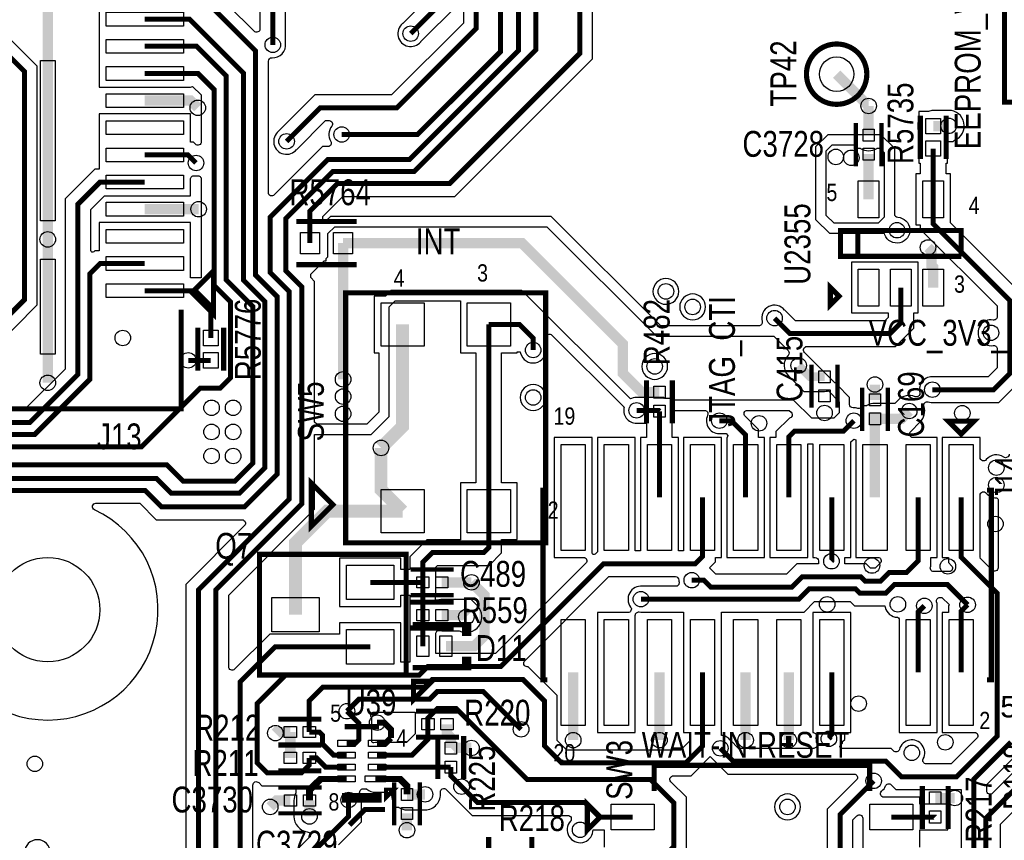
# Model space of a CAD drawing. Extents: x -394 to 5394, y -1015 to 7151.
# Tile 32 of 80: x 367 to 1509, y 3978 to 4930. Entities that reach past the tile are written whole.
import ezdxf

# ---------------------------------------------------------------- set-up
doc = ezdxf.new("R2010")
doc.units = 0
for name, color, linetype in [('BG_SILKSCREEN_TOP', 3, 'CONTINUOUS'), ('ET_TOP', 132, 'CONTINUOUS'), ('PG_SILKSCREEN_TOP', 7, 'CONTINUOUS'), ('PIN_TOP', 132, 'CONTINUOUS'), ('RD_SILKSCREEN_TOP', 254, 'CONTINUOUS'), ('VC_TOP', 132, 'CONTINUOUS')]:
    doc.layers.add(name, color=color, linetype=linetype)

msp = doc.modelspace()

# ---------------------------------------------------------------- linework, layer by layer
at = {"layer": 'ET_TOP'}
for points, const_width in [([(650, 3090), (650, 3144), (523, 3271), (481, 3271), (398, 3354), (398, 3714), (595, 3911), (595, 4269), (694.6, 4368.6), (694.6, 4620.4), (676, 4639), (676, 4699.5162), (730.4838, 4754), (825.0324, 4754), (966, 4894.9676), (966, 5329), (702.79, 5592.21), (512.59, 5592.21)], 5.8), ([(512.59, 5560.72), (658.28, 5560.72), (718, 5501), (752, 5501), (946, 5307), (946, 4894.4838), (819.5162, 4768), (724.9676, 4768), (658, 4701.0324), (658, 4637), (680, 4615), (680, 4374), (575, 4269), (575, 3913), (377, 3715), (377, 3344), (480, 3241), (519, 3241), (533.5, 3226.5)], 5.8), ([(741, 4797), (829, 4797), (925, 4893), (925, 5273), (901, 5297), (812, 5297), (674.27, 5434.73), (512.59, 5434.73)], 5.8), ([(677, 4789), (716, 4828), (805, 4828), (897, 4920), (897, 5183), (676.76, 5403.24), (512.59, 5403.24)], 5.8), ([(1017, 5334), (1017, 4891), (866, 4740), (736, 4740), (704, 4708), (704, 4671)], 5.8), ([(661, 4901), (661, 4995), (599.22, 5056.78), (512.59, 5056.78)], 5.8), ([(399.99, 4789.85), (399.99, 5039.85)], 12), ([(256, 4349), (291.2, 4384.2), (512.8, 4384.2), (532, 4365), (627.9999, 4365), (666, 4403.0001), (666, 4609), (641, 4634), (641, 4894), (572.71, 4962.29), (512.59, 4962.29)], 5.8), ([(821, 4914), (869, 4962)], 5.8), ([(374.9974, 3772.0026), (238.1, 3908.9), (238.1, 4356.4145), (279.6855, 4398), (526, 4398), (543, 4381), (622.5161, 4381), (651.8, 4410.2839), (651.8, 4603.2), (627, 4628), (627, 4868.29), (564.49, 4930.8), (512.59, 4930.8)], 5.8), ([(111, 2955), (111, 3056), (59.1018, 3107.8982), (59.1018, 3260.1018), (107.7, 3308.7), (107.7, 3373.2999), (93.1449, 3387.855), (93.1449, 4377.5383), (277.6066, 4562), (329.5853, 4562), (373, 4605.4147), (373, 4870), (343.7, 4899.3), (286.99, 4899.3)], 5.8), ([(512.59, 4899.3), (572.7, 4899.3), (607, 4865), (607, 4628.4838), (638, 4597.4838), (638, 4416.0001), (616.9999, 4395), (557.0001, 4395), (538.0001, 4414), (232, 4414), (221, 4403)], 5.8), ([(219, 3912), (203.1, 3927.9), (203.1, 4410.4145), (227.3855, 4434.7), (508.6999, 4434.7), (576.8999, 4502.9), (600.1829, 4502.9), (612, 4514.7171), (612, 4603), (593, 4622), (593, 4849), (574.19, 4867.81), (512.59, 4867.81)], 5.8), ([(1352.1137, 4830.1137), (1351.8863, 4830.1137), (1315, 4867)], 12), ([(512.59, 4836.31), (565.69, 4836.31), (574, 4828)], 12), ([(1352.1137, 4796.2431), (1352.1137, 4830.1137)], 12), ([(1427.0152, 4806.7191), (1442.7191, 4806.7191), (1443, 4807), (1445, 4807)], 12), ([(399.99, 4675.2997), (399.99, 4789.85)], 12), ([(572, 4764), (562.68, 4773.32), (512.59, 4773.32)], 5.8), ([(1352.1137, 4721.8337), (1352.1137, 4774.1959)], 12), ([(1426.9167, 4721.8337), (1426.9167, 4759.8864), (1427.0152, 4759.9849), (1427.0152, 4780.7349)], 5.8), ([(512.59, 4741.82), (460.69, 4741.82), (435, 4716.13), (435, 4518.7055), (379.2945, 4463), (216.6531, 4463), (175.5, 4421.8469), (175.5, 3871.5), (307, 3740), (307, 3175), (335, 3147), (335, 3112), (291.67, 3068.67), (291.67, 2956.9831), (404.6531, 2844)], 5.8), ([(1426.9167, 4721.8337), (1426.9167, 4693.4337), (1516, 4604.3504), (1516, 4520), (1497, 4501), (1426, 4501)], 5.8), ([(512.59, 4710.33), (575, 4710.33)], 12), ([(399.99, 4597.33), (399.99, 4675.2997)], 12), ([(742.5826, 4671), (742.5826, 4513)], 12), ([(1109.45, 4497.98), (1088.95, 4497.98), (1067, 4519.93), (1067, 4554), (950, 4671), (742.5826, 4671)], 12), ([(1421, 4666), (1425, 4662), (1425, 4645), (1426.9167, 4643.0833), (1426.9167, 4619.4717)], 12), ([(512.59, 4647.33), (460.69, 4647.33), (448.8, 4635.44), (448.8, 4512.9893), (384.8107, 4449), (222.1693, 4449), (189.3, 4416.1307), (189.3, 3877.2163), (330, 3736.5163), (330, 3195), (359.9, 3165.1), (359.9, 3067.9), (336, 3044), (336, 2951.6855), (404.6855, 2883), (453, 2883), (542, 2794), (825, 2794), (975.7, 2944.7), (1321.3, 2944.7), (1382.38, 2883.62), (1501.38, 2883.62), (1524, 2861)], 5.8), ([(589, 4561), (589, 4598), (571.16, 4615.84), (512.59, 4615.84)], 5.8), ([(1243, 4584), (1261, 4566), (1377, 4566), (1389.5152, 4578.5152), (1389.5152, 4619.4717)], 5.8), ([(399.99, 4597.33), (399.99, 4509.01)], 12), ([(786.54, 4433.4266), (811.54, 4458.4266), (811.54, 4576.62)], 15), ([(963, 4547), (963, 4560.9), (947.28, 4576.62), (911.54, 4576.62)], 5.8), ([(911.54, 4360.08), (911.54, 4576.62)], 5.8), ([(589, 4535.0158), (563, 4535.0158)], 5.8), ([(1301, 4516.0436), (1283.9564, 4516.0436), (1271, 4529)], 10), ([(1359.45, 4489.2036), (1359.45, 4507)], 12), ([(1083, 4477), (1108.39, 4477), (1109.45, 4475.94)], 5.8), ([(1109.45, 4375.94), (1109.45, 4475.94)], 5.8), ([(1399.15, 4476.24), (1390.07, 4467.16), (1359.45, 4467.16), (1359.45, 4467.1564)], 12), ([(1179, 4465), (1192.9, 4465), (1209.45, 4448.45), (1209.45, 4375.94)], 5.8), ([(1335, 4465), (1323, 4453), (1266.25, 4453), (1259.45, 4446.2), (1259.45, 4375.94)], 5.8), ([(1359.45, 4375.94), (1359.45, 4467.1564)], 12), ([(786.54, 4433.4266), (786.54, 4385.08), (811.54, 4360.08)], 15), ([(703.39, 4073.86), (703.39, 4065.7829), (694.0671, 4056.46), (654.54, 4056.46), (643, 4068), (643, 4137.0001), (675.9999, 4170), (831, 4170), (841, 4180), (925.555, 4180), (1044.555, 4299), (1150.91, 4299), (1159.45, 4307.54), (1159.45, 4375.94)], 5.8), ([(1409.45, 4375.94), (1409.45, 4302.45), (1396, 4289), (1376, 4289), (1366, 4279), (1348, 4279), (1343, 4284), (1275, 4284), (1263, 4272), (1168.9, 4272), (1160.9, 4280), (1147, 4280)], 5.8), ([(1459.45, 4375.94), (1459.45, 4306.55), (1501, 4265), (1501, 4099), (1454, 4052), (1390, 4052), (1372, 4070), (1195, 4070), (1180, 4085)], 5.8), ([(1309.45, 4375.94), (1309.45, 4302.45), (1309, 4302)], 5.8), ([(811.54, 4360.08), (724.08, 4360.08), (687.34, 4323.34), (687.34, 4240.06)], 15), ([(911.54, 4360.08), (911.54, 4317.8), (905.74, 4312), (846, 4312), (834.96, 4300.96), (834.96, 4277.46)], 5.8), ([(857.0072, 4277.46), (891.46, 4277.46)], 12), ([(861.7436, 4203.46), (894.54, 4203.46), (906.54, 4215.46), (906.54, 4262.38), (891.46, 4277.46)], 12), ([(773.96, 4277.46), (834.96, 4277.46)], 5.8), ([(834.9636, 4239.46), (834.9636, 4253.86), (834.96, 4253.8636), (834.96, 4277.46)], 5.8), ([(1088, 4258), (1271, 4258), (1283, 4270), (1337, 4270), (1342, 4265), (1372, 4265), (1382, 4275), (1443.37, 4275), (1466.89, 4251.48)], 5.8), ([(1416.725, 4250.275), (1409.45, 4243), (1409.45, 4172.98)], 5.8), ([(1459.45, 4172.98), (1459.45, 4244.04), (1466.89, 4251.48)], 5.8), ([(834.9636, 4203.46), (834.9636, 4239.46)], 5.8), ([(857.0036, 4239.46), (883.54, 4239.46), (885.54, 4237.46)], 12), ([(674, 3937), (647, 3937), (623, 3961), (623, 4162), (663.66, 4202.66), (773.96, 4202.66)], 5.8), ([(1159.45, 4172.98), (1159.45, 4087.45), (1140, 4068), (996, 4068), (976, 4088), (976, 4140.0001), (951.2001, 4164.8), (845.8, 4164.8), (837, 4156), (719, 4156), (703.39, 4140.39), (703.39, 4103.86)], 5.8), ([(1009.45, 4172.98), (1009.45, 4094.48)], 12), ([(1109.45, 4172.98), (1109.45, 4094.48)], 12), ([(1209.45, 4172.98), (1209.45, 4094.48)], 12), ([(1259.45, 4172.98), (1259.45, 4094.48)], 12), ([(1306, 4096), (1307, 4097), (1307, 4099), (1309.45, 4101.45), (1309.45, 4172.98)], 5.8), ([(949, 4107), (905, 4151), (852, 4151), (843, 4142), (761, 4142), (747, 4128)], 5.8), ([(747, 4128), (761, 4114), (761, 4095), (756.78, 4090.78), (746.62, 4090.78)], 5.8), ([(1078.3589, 3955.301), (1110.2589, 3955.301), (1126, 3971.0421), (1126, 4022.0001), (1099.0001, 4049), (955.955, 4049), (873.955, 4131), (852, 4131), (841, 4120), (841, 4113)], 5.8), ([(798.0001, 4097.0001), (798.0001, 4106.8995), (790.1096, 4114.79), (782.06, 4114.79)], 7), ([(782.06, 4077), (822.4, 4077), (841, 4095.6), (841, 4113)], 5.8), ([(863.04, 4113), (863.04, 4101.96), (867.43, 4097.57), (867.43, 4085.26)], 12), ([(681.35, 4103.86), (665.24, 4103.86), (663.99, 4102.61)], 12), ([(681.35, 4073.86), (681.35, 4103.86)], 12), ([(746.62, 4077), (731.7, 4077), (718.59, 4090.11), (718.59, 4100.36), (715.09, 4103.86), (703.39, 4103.86)], 5.8), ([(782.06, 4090.78), (791.78, 4090.78), (798.0001, 4097.0001)], 7), ([(867.43, 4085.26), (867.57, 4085.4), (891.4, 4085.4)], 12), ([(1517.16, 4092.16), (1474.2, 4049.2), (1474.2, 3920.5153), (1458, 3904.3153), (1458, 3827), (1490, 3795), (1490, 3598), (1507, 3581), (1507, 3435), (1653, 3289)], 5.8), ([(1488, 3909), (1488, 4004), (1567.5283, 4083.5283), (1611.4848, 4083.5283)], 5.8), ([(746.62, 4063.22), (722.25, 4063.22), (711.61, 4073.86), (703.39, 4073.86)], 5.8), ([(782.06, 4063.22), (867.43, 4063.22)], 5.8), ([(867.43, 4063.22), (867.43, 4053.0506), (880, 4040.4806)], 5.8), ([(1078.3589, 4005.301), (1039.6989, 4005.301), (1022.9999, 4022), (898.4806, 4022), (880, 4040.4806)], 5.8), ([(900, 3229), (947, 3229), (968, 3208), (1002, 3208), (1067, 3273), (1067, 3438), (1094, 3465), (1094, 3555), (1140, 3601), (1198, 3601), (1249, 3652), (1298, 3652), (1338, 3692), (1338, 3833), (1319, 3852), (1319, 4008.2), (1358, 4047.2)], 5.8), ([(816.64, 4031.5678), (837.5678, 4031.5678)], 12), ([(1429.3589, 4027.321), (1452, 4027.321)], 12), ([(618, 3808), (618, 3850.6847), (694.1, 3926.7847), (694.1, 3951.1), (749, 4006), (749, 4025)], 5.8), ([(658, 4017), (665.56, 4024.56), (681.5022, 4024.56)], 12), ([(703.5494, 4024.56), (703.5494, 4006)], 12), ([(816.64, 4009.5206), (816.64, 3990)], 12), ([(1378.3589, 4005.301), (1429.3389, 4005.301), (1429.3589, 4005.281)], 5.8)]:
    msp.add_lwpolyline(points, dxfattribs=dict(at, const_width=const_width))
for points, format in [([(1530.9002, 4610.5223), (1446.9169, 4694.5056), (1446.9169, 4751.3339), (1441.9154, 4751.3339), (1441.9154, 4763.7347), (1443.5154, 4763.7347), (1443.5154, 4788.7189), (1450.175, 4788.7189), (1451.7753, 4790.3192), (1452.1269, 4790.4708, 0.814678), (1445, 4825.0002), (1435.5441, 4825.0002), (1435.2632, 4824.7193), (1427.0152, 4824.7193, 0.079556), (1421.3947, 4823.8193), (1421.0904, 4823.7193), (1410.515, 4823.7193), (1410.515, 4813.9237), (1410.365, 4813.5586, 0.197386), (1410.365, 4799.8796), (1410.515, 4799.5145), (1410.515, 4763.7347), (1412.0165, 4763.7347), (1412.0165, 4751.3339), (1406.9165, 4751.3339), (1406.9165, 4692.3335), (1412.0165, 4692.3335), (1412.0165, 4687.2618), (1501.0998, 4598.1785), (1501.0998, 4585.7456, -0.463069), (1496.4472, 4581.7992, 1.17894), (1496.4472, 4552.2008, -0.463069), (1501.0998, 4548.2544), (1501.0998, 4526.1719), (1490.8281, 4515.9002), (1427.7326, 4515.9002), (1427.6246, 4515.912, 0.518634), (1411.4102, 4497.5152, -0.611565), (1405.9979, 4492.8867, 0.302683), (1386.4219, 4488.9681), (1382.6141, 4485.1602), (1359.45, 4485.1602, 0.139685), (1349.9626, 4482.457), (1349.4783, 4482.1566), (1344.85, 4482.1566, -0.442215), (1339.6972, 4479.2458, 0.093053), (1334.2107, 4479.9794, -0.429722), (1330.0002, 4483.9739), (1330.0002, 4491.9706), (1315.5002, 4506.4706), (1315.5002, 4508.9966), (1312.9742, 4508.9966), (1277.6995, 4544.2714, -0.668177), (1280.5279, 4551.0998), (1383.1719, 4551.0998), (1404.4154, 4572.3433), (1404.4154, 4589.9715), (1409.5154, 4589.9715), (1409.5154, 4648.9719), (1332.1135, 4648.9719), (1332.1135, 4589.9715), (1374.615, 4589.9715), (1374.615, 4584.6871), (1370.8281, 4580.9002), (1267.1719, 4580.9002), (1254.7612, 4593.3109), (1254.6931, 4593.3956, 0.813214), (1228.5285, 4580.0528, -0.494545), (1224.6694, 4575.0002), (1110.9706, 4575.0002), (983.9706, 4702.0002), (728.0294, 4702.0002), (722.3144, 4696.2853, -0.668183), (718.9002, 4697.6995), (718.9002, 4701.8281), (742.1719, 4725.0998), (872.1719, 4725.0998), (1031.9002, 4884.8281), (1031.9002, 5332.2674)], "xyb"), ([(882.0998, 4944.3709), (882.0998, 4926.1719), (798.8281, 4842.9002), (709.8281, 4842.9002), (667.6867, 4800.7587, 1.118809), (688.6931, 4779.6044), (688.7612, 4779.6891), (722.1719, 4813.0998), (726.3507, 4813.0998, -0.634347), (729.4347, 4806.5525, 0.323312), (728.2945, 4789.0264, -0.589692), (724.9065, 4782.9002), (718.7957, 4782.9002), (662.7286, 4726.8331, -0.668175), (655.9002, 4729.6615), (655.9002, 4882.0317, -0.431276), (660.1317, 4886.025, 0.463846), (675.912, 4902.6246), (675.9002, 4902.7326), (675.9002, 5001.1719)], "xyb"), ([(459.5898, 4978.2902), (459.5898, 4851.8098), (565.5902, 4851.8098), (565.5902, 4851.8457), (568.0594, 4852.8685), (578.0998, 4842.8281), (578.0998, 4788.6291, -0.668175), (571.2714, 4785.8007), (568.8519, 4788.2202), (565.5902, 4788.2202), (565.5902, 4820.8102), (459.5898, 4820.8102), (459.5898, 4756.7202), (454.5181, 4756.7202), (420.0998, 4722.3019), (420.0998, 4524.8774), (373.1226, 4477.9002), (319.1485, 4477.9002, -0.743404)], "xyb"), ([(646.0998, 4967.4474), (646.0998, 4919.6291, -0.668175), (639.2714, 4916.8007), (578.8819, 4977.1902)], "xyb"), ([(854.0998, 4968.1719), (811.6891, 4925.7612), (811.6044, 4925.6931, 1.114862), (832.6931, 4904.6044), (832.7612, 4904.6891), (875.2714, 4947.1993, -0.668175)], "xyb"), ([(1515.0998, 4426.0847, -0.605535), (1508.8178, 4422.7995, 0.393894), (1488.568, 4419.877, -0.708106), (1481.4502, 4422.3828), (1481.4502, 4445.4402), (1437.4498, 4445.4402), (1437.4498, 4306.4398), (1444.5498, 4306.4398), (1444.5498, 4300.3781), (1448.1993, 4296.7286, -0.668175), (1445.3709, 4289.9002), (1427.6291, 4289.9002, -0.60647), (1424.3502, 4296.1912), (1424.3502, 4306.4398), (1431.4502, 4306.4398), (1431.4502, 4445.4402), (1403.4632, 4445.4402, -0.668178), (1400.6347, 4452.2686), (1411.8781, 4463.5119, 0.280723), (1416.2959, 4481.7194, -0.611571), (1421.3469, 4486.7398, 0.10638), (1427.6246, 4486.088), (1427.7326, 4486.0998), (1503.1719, 4486.0998), (1530.9002, 4513.8281)], "xyb"), ([(253.0002, 3915.0719), (253.0002, 4330.0261, -0.398872), (256.7896, 4334.0206, 0.213469), (267.6931, 4339.6044), (267.7612, 4339.6891), (297.3719, 4369.2998), (344.1333, 4369.2998, -0.802235), (345.8269, 4361.676, 4.50161), (454.1731, 4361.676, -0.802235), (455.8667, 4369.2998), (506.6281, 4369.2998), (525.8281, 4350.0998), (625.3709, 4350.0998, -0.668175), (628.1993, 4343.2714), (560.0998, 4275.1719), (560.0998, 3919.1719)], "xyb"), ([(1561.3564, 4098.4285), (1495.9286, 4033.0007, -0.668175), (1489.1002, 4035.8291), (1489.1002, 4043.0281), (1532.0602, 4085.9881)], "xyb"), ([(1140.9002, 3964.8702), (1140.9002, 4028.172), (1122.8008, 4046.2714, -0.668175), (1125.6292, 4053.0998), (1146.1719, 4053.0998), (1168.3857, 4075.3136), (1169.798, 4074.0034, 0.017765), (1170.6044, 4073.3069), (1170.6891, 4073.2388), (1188.8281, 4055.0998), (1335.1709, 4055.0998, -0.668175), (1337.9993, 4048.2714), (1304.0998, 4014.3719), (1304.0998, 3879.4402)], "xyb"), ([(746.62, 4049.44, 7, 7, 0), (716.44, 4049.44, 8, 8, 0), (703.5494, 4036.5494, 8, 8, 0), (703.5494, 4024.56, 8, 8, 0)], "xyseb"), ([(780.09, 4049.44, 7, 7, 0), (808.64, 4049.44, 8, 8, 0), (816.64, 4041.44, 8, 8, 0), (816.64, 4031.5678, 8, 8, 0)], "xyseb"), ([(1411.3591, 3970.2012), (1411.3591, 3990.4008), (1416.8587, 3990.4008), (1416.8587, 3990.2808), (1443.8591, 3990.2808), (1443.8591, 4001.8447), (1443.9064, 4002.0584, 0.109435), (1443.9064, 4008.5036), (1443.8591, 4008.7173), (1443.8591, 4020.2812), (1411.3591, 4020.2812), (1411.3591, 4028.3012), (1369.8301, 4028.3012, -0.668175), (1367.0017, 4035.1296), (1367.3109, 4035.4388), (1367.3956, 4035.5069, 0.123802), (1371.809, 4041.3419, -0.531778), (1378.3198, 4042.6082), (1383.8281, 4037.0998), (1459.2998, 4037.0998), (1459.2998, 3926.6872)], "xyb"), ([(737.2182, 3973.1461), (763.9002, 3999.8281), (763.9002, 4023.2674), (763.912, 4023.3754, 0.150724), (762.2361, 4032.0578, -0.566161), (765.7657, 4037.9398), (769.6728, 4037.9398), (770.227, 4037.4827, 0.174158), (780.09, 4033.9398), (794.7001, 4033.9398, -0.392685), (798.6892, 4030.2358, 0.132397), (801.7898, 4021.3953), (802.1398, 4020.8844), (802.1398, 4016.5676), (806.6738, 4016.5676), (807.1578, 4016.2676, 0.139599), (816.64, 4013.5676), (837.5678, 4013.5676, 0.452024), (855.4222, 4033.8538, -0.715255), (862.2183, 4037.1903), (868.2388, 4031.1697), (868.3069, 4031.085, 0.054312), (870.6044, 4028.7875), (870.6891, 4028.7194), (892.3087, 4007.0998), (1003.2785, 4007.0998, -0.646557), (1006.2724, 4000.4472, 1.356947), (1032.3854, 3988.6478), (1032.6035, 3990.4008), (1045.3587, 3990.4008), (1045.3587, 3970.2012)], "xyb"), ([(1333.9002, 3858.1719), (1333.9002, 4002.0281), (1338.5303, 4006.6582, -0.668175), (1345.3587, 4003.8298), (1345.3587, 3932.3008)], "xyb")]:
    msp.add_lwpolyline(points, format=format, dxfattribs=at)
for points in [[(335.7572, 4547.0998), (387.9002, 4599.2428), (387.9002, 4876.1719), (349.8719, 4914.2002)], [(1522, 3720), (1509, 3720), (1505, 3724), (1505, 3997), (1576, 4068)]]:
    msp.add_lwpolyline(points, dxfattribs=at)
for points in [[(1365.9706, 4797.0002), (1382.0002, 4780.9706), (1382.0002, 4704.9739, 0.398872), (1385.7896, 4700.9794, -1.84782), (1370.9652, 4680.7057), (1370.477, 4681.9998), (1307.0294, 4681.9998), (1290.9998, 4698.0294), (1290.9998, 4782.9706), (1305.0294, 4797.0002)], [(1362.0799, 4781.2429), (1364.7571, 4781.2429), (1370, 4776), (1370, 4701), (1363, 4694), (1312, 4694), (1303, 4703), (1303, 4778), (1310, 4785), (1337.6135, 4785), (1337.6135, 4781.2429), (1342.1475, 4781.2429), (1342.6315, 4780.9429, 0.284747), (1361.5959, 4780.9429)], [(449.9002, 4662.4407), (449.9002, 4709.9581), (465.7619, 4725.8198), (565.5902, 4725.8198), (565.5902, 4745.1532, -0.451973), (570.0975, 4749.1209, 0.059548), (573.6577, 4749.0917, -0.447037), (578.0998, 4745.1162), (578.0998, 4630.7402), (565.5902, 4630.7402), (565.5902, 4694.8302), (459.5898, 4694.8302), (459.5898, 4662.2302), (454.5181, 4662.2302), (453.3144, 4661.0265, -0.668179)], [(1075.781, 4490.219), (950, 4616), (798, 4616), (791.6202, 4609.6202), (778.5398, 4609.6202), (778.5398, 4543.6198), (784, 4543.6198), (784, 4475), (770, 4461), (712, 4461), (709.5002, 4463.4998), (709.5002, 4626.5719), (705, 4631.0721), (705, 4635), (720.4998, 4650.4998), (723.0002, 4650.4998), (723.0002, 4653.0002), (725, 4655), (725, 4682), (733, 4690), (979, 4690), (1106, 4563), (1242, 4563), (1258.6543, 4546.3457, -0.407749), (1258.7161, 4540.7521, 0.407749), (1258.979, 4516.979), (1276.9147, 4499.0434), (1301, 4499.0434, 0.049759), (1304.3586, 4499.3785), (1305.4097, 4499.5903), (1318, 4487), (1318, 4474), (1311.9002, 4467.9002), (1286.0998, 4467.9002), (1265, 4489), (1123.9502, 4489), (1123.9502, 4490.9402), (1115.5219, 4490.9402), (1114.5619, 4491.9002), (1084.7326, 4491.9002), (1084.6246, 4491.912, 0.130205), (1077.0292, 4490.7606)], [(1132.0002, 4615, 1), (1101.9998, 4615, 1)], [(609.9002, 4179.6291), (609.9002, 4262.8281), (709.5002, 4362.4281), (709.5002, 4448.9998), (774.9706, 4448.9998), (796.0002, 4470.0294), (796.0002, 4597.0294), (802.9706, 4603.9998), (878.5398, 4603.9998), (878.5398, 4543.6198), (896.6398, 4543.6198), (896.6398, 4393.0802), (878.5398, 4393.0802), (878.5398, 4326.9002), (839.8281, 4326.9002), (820.0598, 4307.1319), (820.0598, 4292.3602), (809.4602, 4292.3602), (809.4602, 4305.4602), (738.4598, 4305.4602), (738.4598, 4249.4598), (809.4602, 4249.4598), (809.4602, 4262.5598), (820.0598, 4262.5598), (820.0598, 4253.9602), (819.9634, 4253.9602), (819.9634, 4184.9002), (809.4602, 4184.9002), (809.4602, 4230.6602), (738.4598, 4230.6602), (738.4598, 4217.5602), (657.4881, 4217.5602), (616.7286, 4176.8007, -0.668175)], [(1163.0002, 4597, 1), (1132.9998, 4597, 1)], [(1068.4066, 4480.6225), (1068.2264, 4479.5977, 0.499619), (1084.6246, 4462.088), (1084.7326, 4462.0998), (1094.5498, 4462.0998), (1094.5498, 4445.4402), (1087.4498, 4445.4402), (1087.4498, 4313.9002), (1081.4502, 4313.9002), (1081.4502, 4445.4402), (1037.4498, 4445.4402), (1037.4498, 4312.9669), (1034.8644, 4310.3815, -0.668179), (1031.4502, 4311.7957), (1031.4502, 4445.4402), (987.4498, 4445.4402), (987.4498, 4306.4398), (1021.2659, 4306.4398, -0.668175), (1024.0943, 4299.6114), (919.3831, 4194.9002), (849.9638, 4194.9002), (849.9638, 4217.6709, -0.455417), (854.5165, 4221.6325, 0.034668), (857.0036, 4221.4598), (877.2937, 4221.4598, 0.856094), (898.2681, 4250.1881), (890.9959, 4257.4602), (857.0033, 4257.4602, 0.065063), (852.3778, 4256.8557), (852.1252, 4256.7885), (849.8638, 4256.7885), (849.8638, 4260.0319), (849.8602, 4260.0355), (849.8602, 4262.9598), (849.9602, 4262.9598), (849.9602, 4291.9602), (849.8603, 4292.2014), (849.8603, 4294.7883), (852.1719, 4297.0998), (911.9119, 4297.0998), (926.4402, 4311.6281), (926.4402, 4327.0798), (944.5402, 4327.0798), (944.5402, 4393.0802), (926.4402, 4393.0802), (926.4402, 4543.6198), (944.5402, 4543.6198), (944.5402, 4544.7477), (948.0892, 4544.7477), (948.4766, 4543.248, 0.930343), (977.912, 4548.6246), (977.9002, 4548.7326), (977.9002, 4561.4721, -0.668177), (984.7286, 4564.3005)], [(1119.0002, 4528, 1), (1088.9998, 4528, 1)], [(978.0002, 4492, 1), (947.9998, 4492, 1)], [(1260.1331, 4467.9552), (1244.5498, 4452.3719), (1244.5498, 4445.4402), (1237.4498, 4445.4402), (1237.4498, 4306.4398), (1281.4502, 4306.4398), (1281.4502, 4438.0998), (1287.4498, 4438.0998), (1287.4498, 4306.4398), (1290.0049, 4306.4398, -0.42101), (1294.0038, 4302.3472, 0.021975), (1294.0312, 4301.0296), (1294.0354, 4300.965), (1294.0354, 4298.9002), (1268.8281, 4298.9002), (1256.8281, 4286.9002), (1175.0719, 4286.9002), (1167.4771, 4294.495), (1174.3502, 4301.3681), (1174.3502, 4306.4398), (1181.4502, 4306.4398), (1181.4502, 4445.4402), (1137.4498, 4445.4402), (1137.4498, 4313.9002), (1131.4502, 4313.9002), (1131.4502, 4445.4402), (1124.3502, 4445.4402), (1124.3502, 4476.9998), (1161.766, 4476.9998, -0.548048), (1165.3942, 4471.3157, 0.583873), (1180.6246, 4450.088), (1180.7326, 4450.0998), (1186.7281, 4450.0998), (1188.9185, 4447.9094), (1187.8957, 4445.4402), (1187.4498, 4445.4402), (1187.4498, 4306.4398), (1231.4502, 4306.4398), (1231.4502, 4445.4402), (1224.3502, 4445.4402), (1224.3502, 4454.6219), (1208.8007, 4470.1714, -0.668175), (1211.6291, 4476.9998), (1260.0294, 4476.9998), (1262.3005, 4474.7286, -0.609732)], [(1354.1719, 4293.9002), (1349.1719, 4298.9002), (1324.3502, 4298.9002), (1324.3502, 4306.4398), (1331.4502, 4306.4398), (1331.4502, 4440.3781), (1334.0356, 4442.9635, -0.668179), (1337.4498, 4441.5493), (1337.4498, 4306.4398), (1362.7109, 4306.4398, -0.668175), (1365.5393, 4299.6114), (1359.8281, 4293.9002)], [(1502.2598, 4294.4691, -0.668175), (1495.4314, 4291.6407), (1481.2106, 4305.8614), (1481.4502, 4306.4398), (1481.4502, 4378.5772, -0.708106), (1488.568, 4381.083, 0.22724), (1500.2598, 4375.4798, -0.414214), (1502.2598, 4373.4798)], [(1002.1719, 4082.9002), (990.9002, 4094.1719), (990.9002, 4146.172), (957.372, 4179.7002), (955.9841, 4179.7002, -0.668175), (953.1557, 4186.5286), (1050.7269, 4284.0998), (1128.0001, 4284.0998, -0.41575), (1132, 4280.0788, 0.042308), (1132.2008, 4277.5528, -0.463069), (1128.2544, 4272.9002), (1089.7326, 4272.9002), (1089.6246, 4272.912, 0.659003), (1076.0713, 4248.9054, -0.620771), (1072.8903, 4242.4802), (1037.4498, 4242.4802), (1037.4498, 4103.4798), (1081.4502, 4103.4798), (1081.4502, 4239.1717, -0.45421), (1085.987, 4243.1355, 0.060856), (1089.6246, 4243.088), (1089.7326, 4243.0998), (1137.4498, 4243.0998), (1137.4498, 4103.4798), (1144.5498, 4103.4798), (1144.5498, 4093.6219), (1133.8281, 4082.9002)], [(1418.9996, 4066.9002, -0.565212), (1415.4646, 4072.7721, 1.115497), (1387.7469, 4083.7759, -0.575003), (1381.0622, 4082.0099), (1378.1719, 4084.9002), (1320.8007, 4084.9002, -0.668179), (1319.3865, 4088.3144), (1321.9002, 4090.8281), (1321.9002, 4092.8281), (1324.3502, 4095.2781), (1324.3502, 4103.4798), (1331.4502, 4103.4798), (1331.4502, 4242.4802), (1287.4498, 4242.4802), (1287.4498, 4103.4777, -0.459475), (1291.2535, 4098.7472, 0.142744), (1292.0864, 4090.3949, -0.531391), (1288.3761, 4084.9002), (1201.1719, 4084.9002), (1191.7612, 4094.3109), (1191.6931, 4094.3956, 0.174114), (1183.0443, 4099.688), (1181.4502, 4100.0184), (1181.4502, 4243.0998), (1277.1719, 4243.0998), (1289.1719, 4255.0998), (1330.8281, 4255.0998), (1335.8281, 4250.0998), (1371.0366, 4250.0998), (1371.3999, 4248.5586, 0.33888), (1385.5145, 4237.0077, -0.404772), (1387.4498, 4235.0087), (1387.4498, 4103.4798), (1431.4502, 4103.4798), (1431.4502, 4247.4102), (1431.4826, 4247.5879, 0.123545), (1431.0029, 4254.8735, -0.508716), (1434.8103, 4260.0998), (1437.1981, 4260.0998), (1445.8179, 4251.48), (1444.5498, 4250.2119), (1444.5498, 4242.4802), (1437.4498, 4242.4802), (1437.4498, 4103.4798), (1474.7509, 4103.4798, -0.668175), (1477.5793, 4096.6514), (1447.8281, 4066.9002)], [(825.9998, 4127.0998), (825.9998, 4101.6719), (816.2281, 4091.9002), (782.06, 4091.9002, 0.063478), (778.3221, 4091.4237, -0.521104), (775.8299, 4093.5539, 0.024306), (775.9002, 4095), (775.9002, 4120.1719), (775.8007, 4120.2714, -0.668175), (778.6291, 4127.0998)], [(672.2674, 3951.9002), (653.1719, 3951.9002), (637.9002, 3967.1719), (637.9002, 4042.3709, -0.668175), (644.7286, 4045.1993), (648.3681, 4041.5598), (687.5492, 4041.5598), (687.5492, 4032.819), (687.3492, 4032.4061, 0.113237), (685.5492, 4024.56), (685.5492, 4006, 0.373854), (701.0424, 3988.1752, -0.618782), (703.3137, 3981.3858), (679.1998, 3957.2719), (679.1998, 3955.9623, -0.432847), (674.9472, 3951.9703, 0.042953), (672.3754, 3951.912)], [(1273.0002, 4017, 1), (1242.9998, 4017, 1)], [(403.0002, 3964, 1), (372.9998, 3964, 1)]]:
    msp.add_lwpolyline(points, format="xyb", close=True, dxfattribs=at)
at = {"layer": 'PG_SILKSCREEN_TOP'}
for points, const_width in [([(1509.7003, 4954.5498), (1739.7003, 4954.5498), (1739.7003, 4834.5498), (1509.7003, 4834.5498), (1509.7003, 4954.5498)], 6), ([(1412.0152, 4768.727), (1412.0152, 4818.727)], 6), ([(1442.0152, 4768.727), (1442.0152, 4818.727)], 6), ([(1337.1137, 4810.2195), (1337.1137, 4760.2195)], 5), ([(1367.1137, 4810.2195), (1367.1137, 4760.2195)], 5), ([(688.2913, 4696), (758.2913, 4696)], 6), ([(1459.5152, 4655.6527), (1459.5152, 4685.6527), (1319.5152, 4685.6527), (1319.5152, 4655.6527), (1339.5152, 4655.6527), (1339.5152, 4685.6527)], 6), ([(1339.5152, 4685.6527), (1339.5152, 4655.6527), (1459.5152, 4655.6527)], 6), ([(688.2913, 4646), (758.2913, 4646)], 6), ([(567.29, 4613.75), (592.29, 4588.75), (592.29, 4638.75), (567.29, 4613.75)], 6), ([(1317.6527, 4609.4848), (1307.6527, 4619.4848), (1307.6527, 4599.4848), (1317.6527, 4609.4848)], 6), ([(745.54, 4323.35), (745.54, 4613.35), (977.54, 4613.35), (977.54, 4323.35), (745.54, 4323.35)], 6), ([(244.79, 4593.75), (244.79, 4478.75), (554.79, 4478.75), (554.79, 4593.75)], 6), ([(574, 4523.0079), (574, 4573.0079)], 6), ([(604, 4523.0079), (604, 4573.0079)], 6), ([(1286, 4530.02), (1286, 4480.02)], 5), ([(1316, 4530.02), (1316, 4480.02)], 5), ([(1094.45, 4511.96), (1094.45, 4461.96)], 6), ([(1124.45, 4511.96), (1124.45, 4461.96)], 6), ([(1344.45, 4453.18), (1344.45, 4503.18)], 5), ([(1374.45, 4453.18), (1374.45, 4503.18)], 5), ([(1459.45, 4449.46), (1474.45, 4464.46), (1444.45, 4464.46), (1459.45, 4449.46)], 6), ([(730.79, 4367.62), (705.79, 4392.62), (705.79, 4342.62), (730.79, 4367.62)], 6), ([(979.45, 4164.46), (974.45, 4164.46), (974.45, 4384.46), (979.45, 4384.46)], 6), ([(1489.45, 4384.46), (1494.45, 4384.46), (1494.45, 4164.46), (1489.45, 4164.46)], 6), ([(645.65, 4170.06), (645.65, 4310.06), (815.65, 4310.06), (815.65, 4170.06), (645.65, 4170.06)], 6), ([(870.9836, 4292.46), (820.9836, 4292.46)], 5), ([(870.9836, 4262.46), (820.9836, 4262.46)], 5), ([(870.9836, 4254.46), (820.9836, 4254.46)], 6), ([(870.9836, 4224.46), (820.9836, 4224.46)], 6), ([(823.3536, 4228.46), (888.3536, 4228.46), (888.3536, 4218.46), (883.3536, 4218.46), (883.3536, 4228.46), (878.3536, 4228.46)], 6), ([(823.3536, 4178.46), (888.3536, 4178.46), (888.3536, 4188.46), (883.3536, 4188.46), (883.3536, 4178.46), (878.3536, 4178.46)], 6), ([(824.1485, 4141.4511), (845.3617, 4162.6643), (824.1485, 4162.6643), (824.1485, 4141.4511)], 6), ([(877.02, 4128), (827.02, 4128)], 6), ([(667.37, 4118.86), (717.37, 4118.86)], 6), ([(784.34, 4110.11), (744.34, 4110.11)], 6), ([(877.02, 4098), (827.02, 4098)], 6), ([(852.43, 4099.24), (852.43, 4049.24)], 6), ([(882.43, 4099.24), (882.43, 4049.24)], 6), ([(1259.45, 4099.46), (1259.45, 4084.46)], 6), ([(667.37, 4088.86), (717.37, 4088.86)], 6), ([(667.37, 4088.86), (717.37, 4088.86)], 6), ([(1103.3589, 4035.301), (1103.3589, 4065.301), (1353.3589, 4065.301), (1353.3589, 4035.301)], 6), ([(667.37, 4058.86), (717.37, 4058.86)], 6), ([(801.64, 3995.5442), (801.64, 4045.5442)], 5), ([(831.64, 3995.5442), (831.64, 4045.5442)], 5), ([(1414.3589, 4041.301), (1414.3589, 3991.301)], 6), ([(1444.3589, 4041.301), (1444.3589, 3991.301)], 6), ([(667.5258, 4039.56), (717.5258, 4039.56)], 5), ([(784.34, 4030.11), (784.34, 4025.11), (744.34, 4025.11), (744.34, 4030.11), (784.34, 4030.11)], 6), ([(792.95, 4036.23), (792.95, 4029.16), (800.02, 4036.23), (792.95, 4036.23)], 6), ([(1025.8589, 4020.301), (1025.8589, 3990.301), (1040.8589, 4005.301), (1025.8589, 4020.301)], 6), ([(667.5258, 4009.56), (717.5258, 4009.56)], 5), ([(791, 4014), (768, 4014), (750, 3996)], 6), ([(911.46, 3912.1), (911.46, 3982.1)], 6), ([(961.46, 3912.1), (961.46, 3982.1)], 6)]:
    msp.add_lwpolyline(points, dxfattribs=dict(at, const_width=const_width))
at = {"layer": 'PG_SILKSCREEN_TOP', "const_width": 6}
msp.add_lwpolyline([(1350, 4867, 1), (1280, 4867, 1), (1350, 4867)], format="xyb", dxfattribs=at)
at = {"layer": 'PIN_TOP'}
for points in [[(557.59, 4922.8), (467.59, 4922.8), (467.59, 4938.8), (557.59, 4938.8)], [(557.59, 4891.3), (467.59, 4891.3), (467.59, 4907.3), (557.59, 4907.3)], [(408.49, 4882.85), (408.49, 4696.85), (391.49, 4696.85), (391.49, 4882.85)], [(557.59, 4859.81), (467.59, 4859.81), (467.59, 4875.81), (557.59, 4875.81)], [(557.59, 4828.31), (467.59, 4828.31), (467.59, 4844.31), (557.59, 4844.31)], [(557.59, 4796.81), (467.59, 4796.81), (467.59, 4812.81), (557.59, 4812.81)], [(1435.5152, 4797.7191), (1418.5152, 4797.7191), (1418.5152, 4815.7191), (1435.5152, 4815.7191)], [(1345.6137, 4803.2431), (1358.6137, 4803.2431), (1358.6137, 4789.2431), (1345.6137, 4789.2431)], [(1435.5152, 4771.7349), (1418.5152, 4771.7349), (1418.5152, 4789.7349), (1435.5152, 4789.7349)], [(557.59, 4765.32), (467.59, 4765.32), (467.59, 4781.32), (557.59, 4781.32)], [(1345.6137, 4781.1959), (1358.6137, 4781.1959), (1358.6137, 4767.1959), (1345.6137, 4767.1959)], [(557.59, 4733.82), (467.59, 4733.82), (467.59, 4749.82), (557.59, 4749.82)], [(1364.1137, 4700.3337), (1340.1137, 4700.3337), (1340.1137, 4743.3337), (1364.1137, 4743.3337)], [(1438.9167, 4700.3337), (1414.9167, 4700.3337), (1414.9167, 4743.3337), (1438.9167, 4743.3337)], [(557.59, 4702.33), (467.59, 4702.33), (467.59, 4718.33), (557.59, 4718.33)], [(557.59, 4670.83), (467.59, 4670.83), (467.59, 4686.83), (557.59, 4686.83)], [(693, 4658.5), (693, 4683.5), (715, 4683.5), (715, 4658.5)], [(731.5826, 4658.5), (731.5826, 4683.5), (753.5826, 4683.5), (753.5826, 4658.5)], [(408.49, 4652.33), (408.49, 4542.33), (391.49, 4542.33), (391.49, 4652.33)], [(557.59, 4639.33), (467.59, 4639.33), (467.59, 4655.33), (557.59, 4655.33)], [(1364.1137, 4597.9717), (1340.1137, 4597.9717), (1340.1137, 4640.9717), (1364.1137, 4640.9717)], [(1401.5152, 4597.9717), (1377.5152, 4597.9717), (1377.5152, 4640.9717), (1401.5152, 4640.9717)], [(1438.9167, 4597.9717), (1414.9167, 4597.9717), (1414.9167, 4640.9717), (1438.9167, 4640.9717)], [(557.59, 4607.84), (467.59, 4607.84), (467.59, 4623.84), (557.59, 4623.84)], [(786.54, 4551.62), (786.54, 4601.62), (836.54, 4601.62), (836.54, 4551.62)], [(886.54, 4551.62), (886.54, 4601.62), (936.54, 4601.62), (936.54, 4551.62)], [(597.5, 4552), (580.5, 4552), (580.5, 4570), (597.5, 4570)], [(597.5, 4526.0158), (580.5, 4526.0158), (580.5, 4544.0158), (597.5, 4544.0158)], [(1294.5, 4523.0436), (1307.5, 4523.0436), (1307.5, 4509.0436), (1294.5, 4509.0436)], [(1102.95, 4504.98), (1115.95, 4504.98), (1115.95, 4490.98), (1102.95, 4490.98)], [(1294.5, 4500.9964), (1307.5, 4500.9964), (1307.5, 4486.9964), (1294.5, 4486.9964)], [(1365.95, 4482.2036), (1352.95, 4482.2036), (1352.95, 4496.2036), (1365.95, 4496.2036)], [(1102.95, 4482.94), (1115.95, 4482.94), (1115.95, 4468.94), (1102.95, 4468.94)], [(1365.95, 4460.1564), (1352.95, 4460.1564), (1352.95, 4474.1564), (1365.95, 4474.1564)], [(1023.45, 4437.44), (1023.45, 4314.44), (995.45, 4314.44), (995.45, 4437.44)], [(1073.45, 4437.44), (1073.45, 4314.44), (1045.45, 4314.44), (1045.45, 4437.44)], [(1123.45, 4437.44), (1123.45, 4314.44), (1095.45, 4314.44), (1095.45, 4437.44)], [(1173.45, 4437.44), (1173.45, 4314.44), (1145.45, 4314.44), (1145.45, 4437.44)], [(1223.45, 4437.44), (1223.45, 4314.44), (1195.45, 4314.44), (1195.45, 4437.44)], [(1273.45, 4437.44), (1273.45, 4314.44), (1245.45, 4314.44), (1245.45, 4437.44)], [(1323.45, 4437.44), (1323.45, 4314.44), (1295.45, 4314.44), (1295.45, 4437.44)], [(1373.45, 4437.44), (1373.45, 4314.44), (1345.45, 4314.44), (1345.45, 4437.44)], [(1423.45, 4437.44), (1423.45, 4314.44), (1395.45, 4314.44), (1395.45, 4437.44)], [(1473.45, 4437.44), (1473.45, 4314.44), (1445.45, 4314.44), (1445.45, 4437.44)], [(786.54, 4335.08), (786.54, 4385.08), (836.54, 4385.08), (836.54, 4335.08)], [(886.54, 4335.08), (886.54, 4385.08), (936.54, 4385.08), (936.54, 4335.08)], [(801.46, 4257.46), (746.46, 4257.46), (746.46, 4297.46), (801.46, 4297.46)], [(841.96, 4283.96), (841.96, 4270.96), (827.96, 4270.96), (827.96, 4283.96)], [(864.0072, 4283.96), (864.0072, 4270.96), (850.0072, 4270.96), (850.0072, 4283.96)], [(714.84, 4220.06), (659.84, 4220.06), (659.84, 4260.06), (714.84, 4260.06)], [(841.9636, 4245.96), (841.9636, 4232.96), (827.9636, 4232.96), (827.9636, 4245.96)], [(864.0036, 4245.96), (864.0036, 4232.96), (850.0036, 4232.96), (850.0036, 4245.96)], [(1023.45, 4234.48), (1023.45, 4111.48), (995.45, 4111.48), (995.45, 4234.48)], [(1073.45, 4234.48), (1073.45, 4111.48), (1045.45, 4111.48), (1045.45, 4234.48)], [(1123.45, 4234.48), (1123.45, 4111.48), (1095.45, 4111.48), (1095.45, 4234.48)], [(1173.45, 4234.48), (1173.45, 4111.48), (1145.45, 4111.48), (1145.45, 4234.48)], [(1223.45, 4234.48), (1223.45, 4111.48), (1195.45, 4111.48), (1195.45, 4234.48)], [(1273.45, 4234.48), (1273.45, 4111.48), (1245.45, 4111.48), (1245.45, 4234.48)], [(1323.45, 4234.48), (1323.45, 4111.48), (1295.45, 4111.48), (1295.45, 4234.48)], [(1423.45, 4234.48), (1423.45, 4111.48), (1395.45, 4111.48), (1395.45, 4234.48)], [(1473.45, 4234.48), (1473.45, 4111.48), (1445.45, 4111.48), (1445.45, 4234.48)], [(801.46, 4182.66), (746.46, 4182.66), (746.46, 4222.66), (801.46, 4222.66)], [(841.9636, 4215.46), (841.9636, 4191.46), (827.9636, 4191.46), (827.9636, 4215.46)], [(868.7436, 4215.46), (868.7436, 4191.46), (854.7436, 4191.46), (854.7436, 4215.46)], [(848, 4119.5), (848, 4106.5), (834, 4106.5), (834, 4119.5)], [(870.04, 4119.5), (870.04, 4106.5), (856.04, 4106.5), (856.04, 4119.5)], [(674.35, 4097.36), (674.35, 4110.36), (688.35, 4110.36), (688.35, 4097.36)], [(696.39, 4097.36), (696.39, 4110.36), (710.39, 4110.36), (710.39, 4097.36)], [(736.62, 4087.28), (736.62, 4094.28), (756.62, 4094.28), (756.62, 4087.28)], [(772.06, 4087.28), (772.06, 4094.28), (792.06, 4094.28), (792.06, 4087.28)], [(860.93, 4092.26), (873.93, 4092.26), (873.93, 4078.26), (860.93, 4078.26)], [(674.35, 4067.36), (674.35, 4080.36), (688.35, 4080.36), (688.35, 4067.36)], [(696.39, 4067.36), (696.39, 4080.36), (710.39, 4080.36), (710.39, 4067.36)], [(736.62, 4073.5), (736.62, 4080.5), (756.62, 4080.5), (756.62, 4073.5)], [(772.06, 4073.5), (772.06, 4080.5), (792.06, 4080.5), (792.06, 4073.5)], [(736.62, 4059.72), (736.62, 4066.72), (756.62, 4066.72), (756.62, 4059.72)], [(772.06, 4059.72), (772.06, 4066.72), (792.06, 4066.72), (792.06, 4059.72)], [(860.93, 4070.22), (873.93, 4070.22), (873.93, 4056.22), (860.93, 4056.22)], [(736.62, 4045.94), (736.62, 4052.94), (756.62, 4052.94), (756.62, 4045.94)], [(768.09, 4045.94), (768.09, 4052.94), (792.09, 4052.94), (792.09, 4045.94)], [(823.14, 4024.5678), (810.14, 4024.5678), (810.14, 4038.5678), (823.14, 4038.5678)], [(1422.8589, 4034.321), (1435.8589, 4034.321), (1435.8589, 4020.321), (1422.8589, 4020.321)], [(674.5022, 4018.06), (674.5022, 4031.06), (688.5022, 4031.06), (688.5022, 4018.06)], [(696.5494, 4018.06), (696.5494, 4031.06), (710.5494, 4031.06), (710.5494, 4018.06)], [(1053.3589, 3990.301), (1053.3589, 4020.301), (1103.3589, 4020.301), (1103.3589, 3990.301)], [(1353.3589, 3990.301), (1353.3589, 4020.301), (1403.3589, 4020.301), (1403.3589, 3990.301)], [(823.14, 4002.5206), (810.14, 4002.5206), (810.14, 4016.5206), (823.14, 4016.5206)], [(1422.8589, 4012.281), (1435.8589, 4012.281), (1435.8589, 3998.281), (1422.8589, 3998.281)]]:
    msp.add_lwpolyline(points, close=True, dxfattribs=at)
for centre, radius in [((1315, 4867), 20), ((400, 4245.76), 60.5)]:
    msp.add_circle(centre, radius, dxfattribs=at)
at = {"layer": 'VC_TOP'}
for centre in [(821, 4914), (661, 4901), (574, 4828), (1352.1137, 4830.1137), (1445, 4807), (677, 4789), (741, 4797), (1314, 4771), (1332, 4770), (572, 4764), (575, 4710.33), (1385, 4686), (399.99, 4675.2997), (1421, 4666), (1117, 4615), (1148, 4597), (1243, 4584), (487, 4561), (1494, 4567), (963, 4547), (563, 4535.0158), (1104, 4528), (1271, 4529), (399.99, 4509.01), (742.5826, 4513), (1359.45, 4507), (742.5826, 4493), (963, 4492), (1426, 4501), (590, 4480), (615, 4480), (742.5826, 4473), (1083, 4477), (1301, 4474), (1399.15, 4476.24), (1460.73, 4473.76), (1179, 4465), (1225, 4462), (1335, 4465), (590, 4452), (615, 4452), (590, 4424), (615, 4424), (786.54, 4433.4266), (1500.26, 4410.48), (1500.26, 4390.48), (1499.26, 4345.26), (1309, 4302), (1356, 4297), (1444.03, 4296.08), (891.46, 4277.46), (1147, 4280), (1088, 4258), (1304, 4252), (1386, 4252), (1466.89, 4251.48), (1416.725, 4250.275), (885.54, 4237.46), (1340.45, 4136.81), (747, 4128), (782.06, 4114.79), (663.99, 4102.61), (949, 4107), (1009.45, 4094.48), (1109.45, 4094.48), (1209.45, 4094.48), (1259.45, 4094.48), (1306, 4096), (1441, 4092), (891.4, 4085.4), (1180, 4085), (1402.2083, 4079.7917), (385, 4067), (1358, 4047.2), (880, 4040.4806), (749, 4025), (837.5678, 4031.5678), (1452, 4027.321), (658, 4017), (1258, 4017), (703.5494, 4006), (816.64, 3990), (1017.5, 3990.5)]:
    msp.add_circle(centre, 9, dxfattribs=at)

# ---------------------------------------------------------------- texts
at = {"layer": 'BG_SILKSCREEN_TOP', "width": 0.8}
for s, p in [('EEPROM_WP_HDR', (1482, 4779.975)), ('JTAG_CTI', (1197, 4457.975))]:
    msp.add_text(s, height=30, rotation=90, dxfattribs=at).set_placement(p)
for s, p in [('INT', (826.975, 4658)), ('VCC_3V3_SYS_PWR_LED', (1351.975, 4552)), ('WAIT-IN-RESET', (1088.975, 4074))]:
    msp.add_text(s, height=30, dxfattribs=at).set_placement(p)
at = {"layer": 'PG_SILKSCREEN_TOP'}
for s, height, width, p in [('5', 20, 0.85, (1303.1527, 4719.8181)), ('4', 20, 0.85, (1468.1527, 4704.8181)), ('4', 20, 0.85, (801.17, 4620.44)), ('3', 20, 0.85, (897.99, 4626.47)), ('3', 20, 0.85, (1451.1527, 4613.4848)), ('19', 20, 0.85, (986.61, 4460.34)), ('2', 20, 0.85, (979.86, 4351.29)), ('5', 25, 1.08, (1504.6727, 4120.8181)), ('5', 20, 0.85, (727.56, 4115.81)), ('2', 20, 0.85, (1480.46, 4107.31)), ('4', 20, 0.85, (804.16, 4086.89)), ('20', 20, 0.85, (986.56, 4069.81)), ('8', 20, 0.85, (725.56, 4012.81))]:
    msp.add_text(s, height=height, dxfattribs=dict(at, width=width)).set_placement(p)
at = {"layer": 'RD_SILKSCREEN_TOP', "width": 0.8}
for s, p in [('TP42', (1268.19, 4829.41)), ('R5735', (1404.0152, 4762.727)), ('U2355', (1284.5152, 4622.6527)), ('R5776', (647, 4512.0079)), ('R482', (1121.27, 4529.47)), ('C415', (1275.36, 4486.8)), ('C169', (1416.27, 4445.56)), ('SW5', (720.2, 4441)), ('J14', (1528.69, 4372.56)), ('SW3', (1077.951, 4025.1711)), ('R225', (918.69, 4011.42)), ('R118', (1538.4848, 4013.5362)), ('R217', (1494.6711, 3975.549))]:
    msp.add_text(s, height=30, rotation=90, dxfattribs=at).set_placement(p)
for s, p in [('C3728', (1205.7805, 4771.1137)), ('R5764', (680.2913, 4715)), ('J13', (457.18, 4431.81)), ('Q7', (594.26, 4304.87)), ('C489', (878.1436, 4272.36)), ('R559', (880.1036, 4230.26)), ('D11', (896.4936, 4186.35)), ('U39', (745.56, 4123.31)), ('R220', (883.04, 4111.3)), ('R212', (569.81, 4093.94)), ('R211', (567.81, 4052.94)), ('C3730', (543.5258, 4010.56)), ('R218', (923.11, 3989.08)), ('C3729', (641.5442, 3959.36))]:
    msp.add_text(s, height=30, dxfattribs=at).set_placement(p)

doc.saveas('drawing.dxf')
